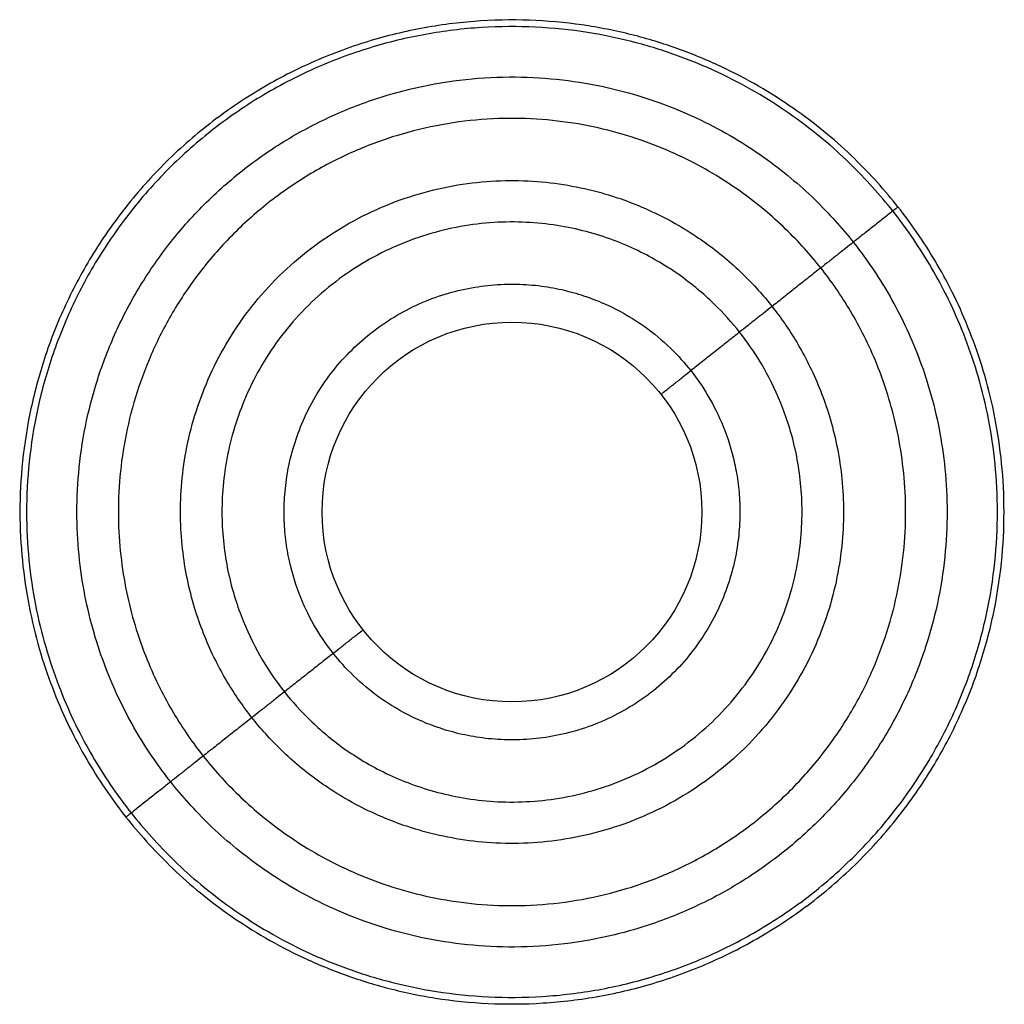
# Paper-space layout '_Izquierda' of a CAD drawing. Header units: inches. Extents: x 0.7 to 12, y -5.5 to 5.7.
import ezdxf

# ---------------------------------------------------------------- set-up
doc = ezdxf.new("R2010")
doc.units = ezdxf.units.IN
doc.header["$MEASUREMENT"] = 0

psp = doc.layouts.new('_Izquierda')

# ---------------------------------------------------------------- linework, layer by layer
at = {"color": 7, "linetype": 'Continuous', "lineweight": 25}
psp.add_circle((6.337, 0.117), 2.165, dxfattribs=at)
for points, knots in [([(10.738, 3.596), (10.593, 3.78), (10.428, 3.966), (10.142, 4.242), (10.041, 4.333), (9.825, 4.514), (9.71, 4.603), (9.466, 4.776), (9.337, 4.861), (9.064, 5.023), (8.92, 5.1), (8.617, 5.246), (8.458, 5.314), (8.125, 5.438), (7.951, 5.493), (7.59, 5.589), (7.402, 5.629), (7.014, 5.69), (6.815, 5.711), (6.405, 5.731), (6.196, 5.73), (5.771, 5.703), (5.555, 5.677), (5.122, 5.599), (4.905, 5.546), (4.473, 5.413), (4.259, 5.333), (3.838, 5.145), (3.632, 5.038), (3.234, 4.797), (3.041, 4.663), (2.675, 4.373), (2.5, 4.217), (2.174, 3.885), (2.022, 3.709), (1.742, 3.344), (1.614, 3.154), (1.386, 2.764), (1.284, 2.565), (1.108, 2.162), (1.033, 1.958), (0.909, 1.55), (0.86, 1.347), (0.785, 0.944), (0.759, 0.745), (0.729, 0.353), (0.724, 0.161), (0.734, -0.212), (0.748, -0.394), (0.791, -0.747), (0.821, -0.917), (0.893, -1.246), (0.935, -1.404), (1.029, -1.707), (1.082, -1.852), (1.194, -2.129), (1.254, -2.261), (1.38, -2.513), (1.446, -2.633), (1.648, -2.975), (1.791, -3.179), (1.936, -3.362)], [0, 0, 0, 0, 0.0625, 0.0625, 0.09375, 0.09375, 0.125, 0.125, 0.15625, 0.15625, 0.1875, 0.1875, 0.21875, 0.21875, 0.25, 0.25, 0.28125, 0.28125, 0.3125, 0.3125, 0.34375, 0.34375, 0.375, 0.375, 0.40625, 0.40625, 0.4375, 0.4375, 0.46875, 0.46875, 0.5, 0.5, 0.53125, 0.53125, 0.5625, 0.5625, 0.59375, 0.59375, 0.625, 0.625, 0.65625, 0.65625, 0.6875, 0.6875, 0.71875, 0.71875, 0.75, 0.75, 0.78125, 0.78125, 0.8125, 0.8125, 0.84375, 0.84375, 0.875, 0.875, 0.90625, 0.90625, 0.9375, 0.9375, 1, 1, 1, 1]), ([(10.679, 3.55), (10.536, 3.73), (10.373, 3.914), (10.091, 4.186), (9.991, 4.277), (9.778, 4.455), (9.665, 4.542), (9.424, 4.713), (9.297, 4.797), (9.027, 4.957), (8.885, 5.033), (8.587, 5.177), (8.43, 5.244), (8.101, 5.366), (7.93, 5.421), (7.573, 5.515), (7.388, 5.555), (7.005, 5.615), (6.808, 5.635), (6.404, 5.655), (6.198, 5.654), (5.778, 5.628), (5.566, 5.602), (5.138, 5.525), (4.924, 5.473), (4.498, 5.342), (4.287, 5.263), (3.872, 5.078), (3.669, 4.972), (3.276, 4.734), (3.086, 4.602), (2.724, 4.316), (2.552, 4.162), (2.23, 3.834), (2.08, 3.661), (1.804, 3.3), (1.678, 3.113), (1.452, 2.729), (1.352, 2.532), (1.179, 2.134), (1.105, 1.933), (0.982, 1.531), (0.933, 1.33), (0.859, 0.933), (0.834, 0.736), (0.804, 0.35), (0.8, 0.161), (0.809, -0.208), (0.823, -0.388), (0.866, -0.735), (0.895, -0.903), (0.966, -1.228), (1.008, -1.383), (1.101, -1.682), (1.153, -1.825), (1.263, -2.099), (1.323, -2.229), (1.447, -2.478), (1.512, -2.596), (1.712, -2.933), (1.852, -3.134), (1.995, -3.315)], [0, 0, 0, 0, 0.0625, 0.0625, 0.09375, 0.09375, 0.125, 0.125, 0.15625, 0.15625, 0.1875, 0.1875, 0.21875, 0.21875, 0.25, 0.25, 0.28125, 0.28125, 0.3125, 0.3125, 0.34375, 0.34375, 0.375, 0.375, 0.40625, 0.40625, 0.4375, 0.4375, 0.46875, 0.46875, 0.5, 0.5, 0.53125, 0.53125, 0.5625, 0.5625, 0.59375, 0.59375, 0.625, 0.625, 0.65625, 0.65625, 0.6875, 0.6875, 0.71875, 0.71875, 0.75, 0.75, 0.78125, 0.78125, 0.8125, 0.8125, 0.84375, 0.84375, 0.875, 0.875, 0.90625, 0.90625, 0.9375, 0.9375, 1, 1, 1, 1]), ([(2.446, -2.959), (2.318, -2.797), (2.191, -2.617), (2.012, -2.315), (1.954, -2.209), (1.843, -1.986), (1.79, -1.869), (1.69, -1.624), (1.644, -1.496), (1.56, -1.228), (1.523, -1.088), (1.459, -0.798), (1.433, -0.647), (1.395, -0.335), (1.382, -0.174), (1.374, 0.156), (1.378, 0.326), (1.405, 0.672), (1.427, 0.848), (1.494, 1.204), (1.538, 1.384), (1.647, 1.745), (1.714, 1.925), (1.869, 2.281), (1.959, 2.458), (2.161, 2.802), (2.274, 2.97), (2.521, 3.293), (2.656, 3.449), (2.945, 3.742), (3.099, 3.88), (3.423, 4.137), (3.593, 4.255), (3.946, 4.468), (4.128, 4.563), (4.499, 4.729), (4.689, 4.8), (5.071, 4.917), (5.263, 4.964), (5.646, 5.033), (5.836, 5.056), (6.212, 5.08), (6.397, 5.081), (6.759, 5.063), (6.936, 5.045), (7.279, 4.991), (7.445, 4.955), (7.765, 4.871), (7.918, 4.822), (8.213, 4.712), (8.353, 4.652), (8.621, 4.523), (8.748, 4.455), (8.99, 4.311), (9.104, 4.237), (9.32, 4.083), (9.421, 4.005), (9.612, 3.845), (9.702, 3.764), (9.954, 3.52), (10.101, 3.356), (10.229, 3.193)], [0, 0, 0, 0, 0.0625, 0.0625, 0.09375, 0.09375, 0.125, 0.125, 0.15625, 0.15625, 0.1875, 0.1875, 0.21875, 0.21875, 0.25, 0.25, 0.28125, 0.28125, 0.3125, 0.3125, 0.34375, 0.34375, 0.375, 0.375, 0.40625, 0.40625, 0.4375, 0.4375, 0.46875, 0.46875, 0.5, 0.5, 0.53125, 0.53125, 0.5625, 0.5625, 0.59375, 0.59375, 0.625, 0.625, 0.65625, 0.65625, 0.6875, 0.6875, 0.71875, 0.71875, 0.75, 0.75, 0.78125, 0.78125, 0.8125, 0.8125, 0.84375, 0.84375, 0.875, 0.875, 0.90625, 0.90625, 0.9375, 0.9375, 1, 1, 1, 1]), ([(9.858, 2.901), (9.742, 3.047), (9.61, 3.196), (9.305, 3.491), (9.133, 3.636), (8.84, 3.844), (8.737, 3.912), (8.519, 4.042), (8.404, 4.104), (8.161, 4.22), (8.034, 4.275), (7.768, 4.374), (7.629, 4.418), (7.339, 4.495), (7.189, 4.527), (6.879, 4.575), (6.719, 4.592), (6.392, 4.608), (6.224, 4.607), (5.884, 4.586), (5.711, 4.565), (5.365, 4.502), (5.191, 4.46), (4.846, 4.354), (4.674, 4.29), (4.338, 4.14), (4.173, 4.054), (3.855, 3.861), (3.701, 3.754), (3.407, 3.522), (3.268, 3.397), (3.007, 3.131), (2.885, 2.991), (2.661, 2.698), (2.559, 2.546), (2.376, 2.235), (2.295, 2.075), (2.154, 1.753), (2.094, 1.59), (1.995, 1.264), (1.955, 1.101), (1.895, 0.779), (1.874, 0.619), (1.85, 0.306), (1.847, 0.153), (1.854, -0.147), (1.866, -0.292), (1.9, -0.574), (1.924, -0.711), (1.981, -0.973), (2.015, -1.1), (2.091, -1.342), (2.133, -1.458), (2.268, -1.791), (2.37, -1.992), (2.586, -2.356), (2.7, -2.52), (2.816, -2.666)], [0, 0, 0, 0, 0.0625, 0.0625, 0.125, 0.125, 0.15625, 0.15625, 0.1875, 0.1875, 0.21875, 0.21875, 0.25, 0.25, 0.28125, 0.28125, 0.3125, 0.3125, 0.34375, 0.34375, 0.375, 0.375, 0.40625, 0.40625, 0.4375, 0.4375, 0.46875, 0.46875, 0.5, 0.5, 0.53125, 0.53125, 0.5625, 0.5625, 0.59375, 0.59375, 0.625, 0.625, 0.65625, 0.65625, 0.6875, 0.6875, 0.71875, 0.71875, 0.75, 0.75, 0.78125, 0.78125, 0.8125, 0.8125, 0.84375, 0.84375, 0.875, 0.875, 0.9375, 0.9375, 1, 1, 1, 1]), ([(3.372, -2.227), (3.275, -2.103), (3.178, -1.966), (2.996, -1.659), (2.91, -1.49), (2.797, -1.209), (2.761, -1.112), (2.698, -0.908), (2.669, -0.801), (2.621, -0.58), (2.601, -0.465), (2.572, -0.228), (2.562, -0.105), (2.556, 0.147), (2.559, 0.276), (2.579, 0.54), (2.596, 0.674), (2.647, 0.946), (2.68, 1.083), (2.764, 1.357), (2.815, 1.494), (2.933, 1.766), (3.001, 1.9), (3.156, 2.163), (3.241, 2.291), (3.43, 2.537), (3.532, 2.655), (3.752, 2.879), (3.87, 2.984), (4.117, 3.18), (4.247, 3.27), (4.515, 3.432), (4.654, 3.505), (4.937, 3.631), (5.081, 3.685), (5.372, 3.775), (5.519, 3.81), (5.81, 3.863), (5.956, 3.88), (6.242, 3.898), (6.383, 3.899), (6.659, 3.886), (6.793, 3.871), (7.055, 3.83), (7.181, 3.803), (7.425, 3.739), (7.542, 3.702), (7.766, 3.618), (7.873, 3.572), (8.077, 3.474), (8.174, 3.422), (8.358, 3.313), (8.445, 3.256), (8.692, 3.081), (8.837, 2.958), (9.093, 2.71), (9.205, 2.585), (9.302, 2.461)], [0, 0, 0, 0, 0.0625, 0.0625, 0.125, 0.125, 0.15625, 0.15625, 0.1875, 0.1875, 0.21875, 0.21875, 0.25, 0.25, 0.28125, 0.28125, 0.3125, 0.3125, 0.34375, 0.34375, 0.375, 0.375, 0.40625, 0.40625, 0.4375, 0.4375, 0.46875, 0.46875, 0.5, 0.5, 0.53125, 0.53125, 0.5625, 0.5625, 0.59375, 0.59375, 0.625, 0.625, 0.65625, 0.65625, 0.6875, 0.6875, 0.71875, 0.71875, 0.75, 0.75, 0.78125, 0.78125, 0.8125, 0.8125, 0.84375, 0.84375, 0.875, 0.875, 0.9375, 0.9375, 1, 1, 1, 1]), ([(1.936, -3.362), (2.081, -3.545), (2.247, -3.731), (2.532, -4.008), (2.633, -4.099), (2.85, -4.28), (2.964, -4.369), (3.208, -4.542), (3.337, -4.626), (3.61, -4.788), (3.754, -4.866), (4.057, -5.012), (4.216, -5.08), (4.549, -5.203), (4.723, -5.259), (5.085, -5.355), (5.272, -5.395), (5.66, -5.456), (5.86, -5.477), (6.269, -5.496), (6.479, -5.495), (6.904, -5.468), (7.12, -5.443), (7.553, -5.364), (7.77, -5.312), (8.202, -5.179), (8.416, -5.099), (8.836, -4.911), (9.042, -4.803), (9.441, -4.562), (9.633, -4.429), (10, -4.139), (10.174, -3.983), (10.501, -3.65), (10.653, -3.475), (10.933, -3.109), (11.06, -2.919), (11.289, -2.53), (11.39, -2.331), (11.566, -1.927), (11.641, -1.724), (11.766, -1.316), (11.815, -1.113), (11.89, -0.71), (11.916, -0.51), (11.946, -0.119), (11.95, 0.073), (11.941, 0.447), (11.927, 0.629), (11.883, 0.981), (11.854, 1.152), (11.782, 1.48), (11.74, 1.638), (11.645, 1.941), (11.593, 2.086), (11.48, 2.364), (11.42, 2.496), (11.295, 2.748), (11.229, 2.867), (11.026, 3.209), (10.883, 3.413), (10.738, 3.596)], [0, 0, 0, 0, 0.0625, 0.0625, 0.09375, 0.09375, 0.125, 0.125, 0.15625, 0.15625, 0.1875, 0.1875, 0.21875, 0.21875, 0.25, 0.25, 0.28125, 0.28125, 0.3125, 0.3125, 0.34375, 0.34375, 0.375, 0.375, 0.40625, 0.40625, 0.4375, 0.4375, 0.46875, 0.46875, 0.5, 0.5, 0.53125, 0.53125, 0.5625, 0.5625, 0.59375, 0.59375, 0.625, 0.625, 0.65625, 0.65625, 0.6875, 0.6875, 0.71875, 0.71875, 0.75, 0.75, 0.78125, 0.78125, 0.8125, 0.8125, 0.84375, 0.84375, 0.875, 0.875, 0.90625, 0.90625, 0.9375, 0.9375, 1, 1, 1, 1]), ([(10.738, 3.596), (10.738, 3.596), (10.737, 3.595), (10.732, 3.591), (10.727, 3.588), (10.716, 3.579), (10.71, 3.573), (10.695, 3.562), (10.687, 3.556), (10.679, 3.55)], [0, 0, 0, 0, 0.25, 0.25, 0.5, 0.5, 0.75, 0.75, 1, 1, 1, 1]), ([(1.995, -3.315), (2.138, -3.496), (2.302, -3.68), (2.583, -3.952), (2.683, -4.042), (2.897, -4.22), (3.01, -4.308), (3.25, -4.479), (3.378, -4.562), (3.647, -4.722), (3.789, -4.799), (4.088, -4.943), (4.245, -5.01), (4.573, -5.132), (4.745, -5.187), (5.102, -5.281), (5.287, -5.32), (5.669, -5.38), (5.866, -5.401), (6.27, -5.421), (6.477, -5.42), (6.896, -5.393), (7.109, -5.368), (7.536, -5.291), (7.751, -5.239), (8.177, -5.108), (8.388, -5.029), (8.803, -4.843), (9.006, -4.737), (9.399, -4.499), (9.589, -4.368), (9.951, -4.082), (10.122, -3.927), (10.445, -3.6), (10.595, -3.427), (10.871, -3.066), (10.997, -2.878), (11.222, -2.494), (11.322, -2.298), (11.496, -1.9), (11.57, -1.699), (11.692, -1.297), (11.741, -1.096), (11.815, -0.698), (11.841, -0.502), (11.87, -0.116), (11.875, 0.073), (11.866, 0.442), (11.852, 0.622), (11.809, 0.97), (11.78, 1.138), (11.709, 1.462), (11.667, 1.618), (11.574, 1.917), (11.522, 2.06), (11.411, 2.333), (11.352, 2.464), (11.228, 2.712), (11.163, 2.83), (10.963, 3.167), (10.822, 3.369), (10.679, 3.55)], [0, 0, 0, 0, 0.0625, 0.0625, 0.09375, 0.09375, 0.125, 0.125, 0.15625, 0.15625, 0.1875, 0.1875, 0.21875, 0.21875, 0.25, 0.25, 0.28125, 0.28125, 0.3125, 0.3125, 0.34375, 0.34375, 0.375, 0.375, 0.40625, 0.40625, 0.4375, 0.4375, 0.46875, 0.46875, 0.5, 0.5, 0.53125, 0.53125, 0.5625, 0.5625, 0.59375, 0.59375, 0.625, 0.625, 0.65625, 0.65625, 0.6875, 0.6875, 0.71875, 0.71875, 0.75, 0.75, 0.78125, 0.78125, 0.8125, 0.8125, 0.84375, 0.84375, 0.875, 0.875, 0.90625, 0.90625, 0.9375, 0.9375, 1, 1, 1, 1]), ([(10.679, 3.55), (10.643, 3.521), (10.605, 3.491), (10.528, 3.43), (10.49, 3.4), (10.413, 3.339), (10.375, 3.309), (10.3, 3.25), (10.264, 3.221), (10.229, 3.193)], [0, 0, 0, 0, 0.25, 0.25, 0.5, 0.5, 0.75, 0.75, 1, 1, 1, 1]), ([(8.932, 2.168), (8.846, 2.276), (8.749, 2.386), (8.524, 2.603), (8.397, 2.71), (8.11, 2.915), (7.949, 3.012), (7.681, 3.14), (7.588, 3.181), (7.391, 3.254), (7.289, 3.286), (7.076, 3.343), (6.965, 3.366), (6.736, 3.402), (6.619, 3.414), (6.377, 3.426), (6.254, 3.426), (6.003, 3.41), (5.876, 3.394), (5.621, 3.348), (5.493, 3.317), (5.238, 3.239), (5.112, 3.192), (4.864, 3.081), (4.743, 3.018), (4.508, 2.876), (4.394, 2.797), (4.178, 2.626), (4.076, 2.534), (3.883, 2.338), (3.793, 2.235), (3.628, 2.019), (3.553, 1.907), (3.418, 1.678), (3.359, 1.56), (3.255, 1.322), (3.211, 1.202), (3.137, 0.962), (3.108, 0.842), (3.064, 0.604), (3.049, 0.487), (3.031, 0.256), (3.028, 0.143), (3.034, -0.077), (3.042, -0.184), (3.068, -0.392), (3.085, -0.493), (3.149, -0.783), (3.206, -0.962), (3.339, -1.289), (3.414, -1.437), (3.573, -1.705), (3.657, -1.826), (3.743, -1.934)], [0, 0, 0, 0, 0.0625, 0.0625, 0.125, 0.125, 0.1875, 0.1875, 0.21875, 0.21875, 0.25, 0.25, 0.28125, 0.28125, 0.3125, 0.3125, 0.34375, 0.34375, 0.375, 0.375, 0.40625, 0.40625, 0.4375, 0.4375, 0.46875, 0.46875, 0.5, 0.5, 0.53125, 0.53125, 0.5625, 0.5625, 0.59375, 0.59375, 0.625, 0.625, 0.65625, 0.65625, 0.6875, 0.6875, 0.71875, 0.71875, 0.75, 0.75, 0.78125, 0.78125, 0.8125, 0.8125, 0.875, 0.875, 0.9375, 0.9375, 1, 1, 1, 1]), ([(10.229, 3.193), (10.357, 3.031), (10.483, 2.851), (10.663, 2.549), (10.721, 2.443), (10.832, 2.22), (10.885, 2.103), (10.984, 1.858), (11.031, 1.73), (11.114, 1.462), (11.152, 1.322), (11.215, 1.032), (11.241, 0.881), (11.28, 0.57), (11.292, 0.409), (11.301, 0.078), (11.297, -0.092), (11.27, -0.438), (11.247, -0.614), (11.181, -0.97), (11.137, -1.15), (11.027, -1.51), (10.961, -1.691), (10.805, -2.047), (10.716, -2.223), (10.513, -2.568), (10.401, -2.736), (10.153, -3.059), (10.019, -3.214), (9.73, -3.508), (9.576, -3.646), (9.251, -3.903), (9.081, -4.021), (8.729, -4.234), (8.547, -4.329), (8.175, -4.495), (7.986, -4.566), (7.604, -4.683), (7.412, -4.73), (7.029, -4.799), (6.838, -4.822), (6.463, -4.845), (6.277, -4.846), (5.915, -4.829), (5.739, -4.81), (5.396, -4.756), (5.23, -4.721), (4.91, -4.637), (4.756, -4.587), (4.462, -4.478), (4.321, -4.418), (4.053, -4.289), (3.926, -4.22), (3.685, -4.077), (3.571, -4.002), (3.355, -3.849), (3.253, -3.77), (3.062, -3.611), (2.973, -3.53), (2.72, -3.286), (2.574, -3.121), (2.446, -2.959)], [0, 0, 0, 0, 0.0625, 0.0625, 0.09375, 0.09375, 0.125, 0.125, 0.15625, 0.15625, 0.1875, 0.1875, 0.21875, 0.21875, 0.25, 0.25, 0.28125, 0.28125, 0.3125, 0.3125, 0.34375, 0.34375, 0.375, 0.375, 0.40625, 0.40625, 0.4375, 0.4375, 0.46875, 0.46875, 0.5, 0.5, 0.53125, 0.53125, 0.5625, 0.5625, 0.59375, 0.59375, 0.625, 0.625, 0.65625, 0.65625, 0.6875, 0.6875, 0.71875, 0.71875, 0.75, 0.75, 0.78125, 0.78125, 0.8125, 0.8125, 0.84375, 0.84375, 0.875, 0.875, 0.90625, 0.90625, 0.9375, 0.9375, 1, 1, 1, 1]), ([(10.229, 3.193), (10.2, 3.171), (10.17, 3.147), (10.108, 3.098), (10.076, 3.072), (10.011, 3.022), (9.979, 2.996), (9.917, 2.947), (9.887, 2.923), (9.858, 2.901)], [0, 0, 0, 0, 0.25, 0.25, 0.5, 0.5, 0.75, 0.75, 1, 1, 1, 1]), ([(2.816, -2.666), (2.932, -2.813), (3.065, -2.962), (3.369, -3.256), (3.541, -3.402), (3.834, -3.61), (3.937, -3.678), (4.156, -3.807), (4.271, -3.869), (4.513, -3.986), (4.641, -4.04), (4.907, -4.139), (5.046, -4.184), (5.335, -4.26), (5.485, -4.292), (5.796, -4.341), (5.955, -4.358), (6.283, -4.374), (6.451, -4.373), (6.791, -4.351), (6.963, -4.331), (7.309, -4.268), (7.483, -4.226), (7.829, -4.12), (8, -4.056), (8.336, -3.905), (8.501, -3.819), (8.82, -3.626), (8.974, -3.52), (9.267, -3.288), (9.407, -3.163), (9.668, -2.897), (9.79, -2.757), (10.014, -2.464), (10.116, -2.312), (10.299, -2.001), (10.38, -1.841), (10.521, -1.518), (10.58, -1.355), (10.68, -1.029), (10.719, -0.867), (10.78, -0.544), (10.8, -0.385), (10.824, -0.072), (10.828, 0.082), (10.82, 0.381), (10.809, 0.526), (10.774, 0.808), (10.751, 0.945), (10.693, 1.208), (10.659, 1.334), (10.584, 1.576), (10.542, 1.692), (10.407, 2.025), (10.305, 2.226), (10.088, 2.591), (9.974, 2.754), (9.858, 2.901)], [0, 0, 0, 0, 0.0625, 0.0625, 0.125, 0.125, 0.15625, 0.15625, 0.1875, 0.1875, 0.21875, 0.21875, 0.25, 0.25, 0.28125, 0.28125, 0.3125, 0.3125, 0.34375, 0.34375, 0.375, 0.375, 0.40625, 0.40625, 0.4375, 0.4375, 0.46875, 0.46875, 0.5, 0.5, 0.53125, 0.53125, 0.5625, 0.5625, 0.59375, 0.59375, 0.625, 0.625, 0.65625, 0.65625, 0.6875, 0.6875, 0.71875, 0.71875, 0.75, 0.75, 0.78125, 0.78125, 0.8125, 0.8125, 0.84375, 0.84375, 0.875, 0.875, 0.9375, 0.9375, 1, 1, 1, 1]), ([(9.858, 2.901), (9.815, 2.867), (9.77, 2.831), (9.676, 2.757), (9.628, 2.719), (9.532, 2.643), (9.484, 2.605), (9.391, 2.531), (9.345, 2.495), (9.302, 2.461)], [0, 0, 0, 0, 0.25, 0.25, 0.5, 0.5, 0.75, 0.75, 1, 1, 1, 1]), ([(4.299, -1.494), (4.232, -1.409), (4.166, -1.315), (4.04, -1.104), (3.981, -0.987), (3.877, -0.731), (3.832, -0.59), (3.782, -0.362), (3.769, -0.283), (3.748, -0.12), (3.742, -0.036), (3.738, 0.138), (3.74, 0.227), (3.754, 0.408), (3.765, 0.5), (3.8, 0.687), (3.823, 0.781), (3.881, 0.97), (3.915, 1.064), (3.997, 1.251), (4.044, 1.343), (4.15, 1.524), (4.209, 1.612), (4.338, 1.781), (4.409, 1.862), (4.56, 2.016), (4.641, 2.088), (4.811, 2.223), (4.9, 2.285), (5.084, 2.396), (5.18, 2.446), (5.375, 2.533), (5.474, 2.57), (5.674, 2.632), (5.774, 2.656), (5.975, 2.692), (6.075, 2.704), (6.272, 2.717), (6.369, 2.717), (6.558, 2.708), (6.651, 2.698), (6.83, 2.67), (6.917, 2.651), (7.085, 2.607), (7.165, 2.581), (7.32, 2.524), (7.393, 2.493), (7.604, 2.391), (7.73, 2.315), (7.956, 2.155), (8.056, 2.07), (8.232, 1.9), (8.309, 1.814), (8.376, 1.729)], [0, 0, 0, 0, 0.0625, 0.0625, 0.125, 0.125, 0.1875, 0.1875, 0.21875, 0.21875, 0.25, 0.25, 0.28125, 0.28125, 0.3125, 0.3125, 0.34375, 0.34375, 0.375, 0.375, 0.40625, 0.40625, 0.4375, 0.4375, 0.46875, 0.46875, 0.5, 0.5, 0.53125, 0.53125, 0.5625, 0.5625, 0.59375, 0.59375, 0.625, 0.625, 0.65625, 0.65625, 0.6875, 0.6875, 0.71875, 0.71875, 0.75, 0.75, 0.78125, 0.78125, 0.8125, 0.8125, 0.875, 0.875, 0.9375, 0.9375, 1, 1, 1, 1]), ([(9.302, 2.461), (9.4, 2.337), (9.496, 2.2), (9.678, 1.893), (9.764, 1.724), (9.878, 1.444), (9.913, 1.346), (9.977, 1.142), (10.005, 1.035), (10.054, 0.814), (10.074, 0.699), (10.103, 0.462), (10.112, 0.339), (10.119, 0.087), (10.116, -0.042), (10.095, -0.306), (10.078, -0.44), (10.027, -0.711), (9.994, -0.848), (9.91, -1.123), (9.86, -1.26), (9.741, -1.532), (9.673, -1.666), (9.519, -1.928), (9.433, -2.056), (9.245, -2.303), (9.142, -2.421), (8.922, -2.645), (8.805, -2.75), (8.558, -2.945), (8.428, -3.035), (8.16, -3.198), (8.021, -3.27), (7.738, -3.397), (7.593, -3.451), (7.302, -3.54), (7.156, -3.576), (6.864, -3.628), (6.719, -3.646), (6.433, -3.664), (6.292, -3.665), (6.016, -3.651), (5.881, -3.637), (5.62, -3.596), (5.493, -3.569), (5.25, -3.505), (5.133, -3.467), (4.908, -3.384), (4.801, -3.338), (4.597, -3.24), (4.5, -3.188), (4.316, -3.078), (4.229, -3.022), (3.983, -2.846), (3.838, -2.724), (3.581, -2.476), (3.47, -2.35), (3.372, -2.227)], [0, 0, 0, 0, 0.0625, 0.0625, 0.125, 0.125, 0.15625, 0.15625, 0.1875, 0.1875, 0.21875, 0.21875, 0.25, 0.25, 0.28125, 0.28125, 0.3125, 0.3125, 0.34375, 0.34375, 0.375, 0.375, 0.40625, 0.40625, 0.4375, 0.4375, 0.46875, 0.46875, 0.5, 0.5, 0.53125, 0.53125, 0.5625, 0.5625, 0.59375, 0.59375, 0.625, 0.625, 0.65625, 0.65625, 0.6875, 0.6875, 0.71875, 0.71875, 0.75, 0.75, 0.78125, 0.78125, 0.8125, 0.8125, 0.84375, 0.84375, 0.875, 0.875, 0.9375, 0.9375, 1, 1, 1, 1]), ([(9.302, 2.461), (9.274, 2.438), (9.243, 2.414), (9.181, 2.365), (9.149, 2.34), (9.085, 2.289), (9.053, 2.264), (8.991, 2.215), (8.96, 2.191), (8.932, 2.168)], [0, 0, 0, 0, 0.25, 0.25, 0.5, 0.5, 0.75, 0.75, 1, 1, 1, 1]), ([(3.743, -1.934), (3.828, -2.042), (3.926, -2.151), (4.15, -2.368), (4.277, -2.476), (4.565, -2.68), (4.725, -2.777), (4.993, -2.906), (5.087, -2.946), (5.283, -3.019), (5.386, -3.052), (5.599, -3.108), (5.71, -3.132), (5.938, -3.168), (6.056, -3.18), (6.297, -3.192), (6.421, -3.191), (6.671, -3.175), (6.798, -3.16), (7.054, -3.114), (7.182, -3.083), (7.436, -3.005), (7.563, -2.958), (7.81, -2.847), (7.932, -2.783), (8.167, -2.641), (8.28, -2.563), (8.496, -2.392), (8.599, -2.3), (8.791, -2.104), (8.881, -2), (9.046, -1.785), (9.121, -1.673), (9.256, -1.443), (9.316, -1.326), (9.42, -1.088), (9.464, -0.968), (9.537, -0.728), (9.566, -0.608), (9.61, -0.37), (9.626, -0.253), (9.643, -0.022), (9.646, 0.091), (9.641, 0.311), (9.632, 0.419), (9.607, 0.627), (9.589, 0.727), (9.526, 1.017), (9.468, 1.196), (9.336, 1.523), (9.261, 1.671), (9.101, 1.94), (9.017, 2.06), (8.932, 2.168)], [0, 0, 0, 0, 0.0625, 0.0625, 0.125, 0.125, 0.1875, 0.1875, 0.21875, 0.21875, 0.25, 0.25, 0.28125, 0.28125, 0.3125, 0.3125, 0.34375, 0.34375, 0.375, 0.375, 0.40625, 0.40625, 0.4375, 0.4375, 0.46875, 0.46875, 0.5, 0.5, 0.53125, 0.53125, 0.5625, 0.5625, 0.59375, 0.59375, 0.625, 0.625, 0.65625, 0.65625, 0.6875, 0.6875, 0.71875, 0.71875, 0.75, 0.75, 0.78125, 0.78125, 0.8125, 0.8125, 0.875, 0.875, 0.9375, 0.9375, 1, 1, 1, 1]), ([(8.932, 2.168), (8.889, 2.134), (8.843, 2.098), (8.75, 2.024), (8.702, 1.986), (8.606, 1.91), (8.558, 1.872), (8.464, 1.798), (8.419, 1.763), (8.376, 1.729)], [0, 0, 0, 0, 0.25, 0.25, 0.5, 0.5, 0.75, 0.75, 1, 1, 1, 1]), ([(8.376, 1.729), (8.443, 1.644), (8.509, 1.549), (8.634, 1.338), (8.693, 1.222), (8.797, 0.965), (8.842, 0.824), (8.892, 0.596), (8.906, 0.517), (8.926, 0.354), (8.933, 0.27), (8.937, 0.097), (8.935, 0.008), (8.921, -0.173), (8.909, -0.266), (8.874, -0.452), (8.851, -0.547), (8.794, -0.735), (8.759, -0.83), (8.678, -1.017), (8.631, -1.109), (8.525, -1.289), (8.466, -1.377), (8.336, -1.547), (8.266, -1.628), (8.114, -1.782), (8.034, -1.854), (7.864, -1.988), (7.775, -2.05), (7.59, -2.162), (7.495, -2.212), (7.3, -2.299), (7.201, -2.336), (7.001, -2.397), (6.9, -2.422), (6.7, -2.458), (6.6, -2.47), (6.403, -2.482), (6.306, -2.483), (6.116, -2.474), (6.024, -2.464), (5.844, -2.436), (5.757, -2.417), (5.59, -2.373), (5.509, -2.347), (5.355, -2.29), (5.281, -2.258), (5.071, -2.157), (4.945, -2.081), (4.719, -1.92), (4.619, -1.836), (4.443, -1.665), (4.366, -1.579), (4.299, -1.494)], [0, 0, 0, 0, 0.0625, 0.0625, 0.125, 0.125, 0.1875, 0.1875, 0.21875, 0.21875, 0.25, 0.25, 0.28125, 0.28125, 0.3125, 0.3125, 0.34375, 0.34375, 0.375, 0.375, 0.40625, 0.40625, 0.4375, 0.4375, 0.46875, 0.46875, 0.5, 0.5, 0.53125, 0.53125, 0.5625, 0.5625, 0.59375, 0.59375, 0.625, 0.625, 0.65625, 0.65625, 0.6875, 0.6875, 0.71875, 0.71875, 0.75, 0.75, 0.78125, 0.78125, 0.8125, 0.8125, 0.875, 0.875, 0.9375, 0.9375, 1, 1, 1, 1]), ([(8.034, 1.458), (8.054, 1.474), (8.105, 1.514), (8.19, 1.582), (8.286, 1.658), (8.346, 1.705), (8.376, 1.729)], [0, 0, 0, 0, 0.183151, 0.457116, 0.73108, 1, 1, 1, 1]), ([(4.299, -1.494), (4.329, -1.471), (4.389, -1.423), (4.484, -1.348), (4.57, -1.28), (4.62, -1.24), (4.641, -1.224)], [0, 0, 0, 0, 0.268996, 0.543038, 0.81708, 1, 1, 1, 1]), ([(4.299, -1.494), (4.256, -1.528), (4.211, -1.564), (4.117, -1.638), (4.069, -1.676), (3.973, -1.752), (3.925, -1.79), (3.831, -1.864), (3.786, -1.9), (3.743, -1.934)], [0, 0, 0, 0, 0.25, 0.25, 0.5, 0.5, 0.75, 0.75, 1, 1, 1, 1]), ([(3.743, -1.934), (3.714, -1.956), (3.684, -1.98), (3.622, -2.03), (3.59, -2.055), (3.526, -2.106), (3.494, -2.131), (3.431, -2.18), (3.401, -2.204), (3.372, -2.227)], [0, 0, 0, 0, 0.25, 0.25, 0.5, 0.5, 0.75, 0.75, 1, 1, 1, 1]), ([(3.372, -2.227), (3.329, -2.261), (3.284, -2.297), (3.191, -2.37), (3.142, -2.408), (3.046, -2.484), (2.998, -2.522), (2.905, -2.596), (2.859, -2.632), (2.816, -2.666)], [0, 0, 0, 0, 0.25, 0.25, 0.5, 0.5, 0.75, 0.75, 1, 1, 1, 1]), ([(2.816, -2.666), (2.788, -2.689), (2.757, -2.713), (2.695, -2.762), (2.663, -2.787), (2.599, -2.838), (2.567, -2.863), (2.505, -2.913), (2.474, -2.937), (2.446, -2.959)], [0, 0, 0, 0, 0.25, 0.25, 0.5, 0.5, 0.75, 0.75, 1, 1, 1, 1]), ([(2.446, -2.959), (2.411, -2.987), (2.374, -3.016), (2.3, -3.075), (2.262, -3.105), (2.185, -3.166), (2.146, -3.196), (2.07, -3.256), (2.032, -3.286), (1.995, -3.315)], [0, 0, 0, 0, 0.25, 0.25, 0.5, 0.5, 0.75, 0.75, 1, 1, 1, 1]), ([(1.995, -3.315), (1.988, -3.321), (1.98, -3.328), (1.965, -3.339), (1.958, -3.345), (1.947, -3.353), (1.943, -3.357), (1.937, -3.361), (1.936, -3.362), (1.936, -3.362)], [0, 0, 0, 0, 0.25, 0.25, 0.5, 0.5, 0.75, 0.75, 1, 1, 1, 1])]:
    psp.add_open_spline(points, degree=3, knots=knots, dxfattribs=at)

doc.saveas('drawing.dxf')
